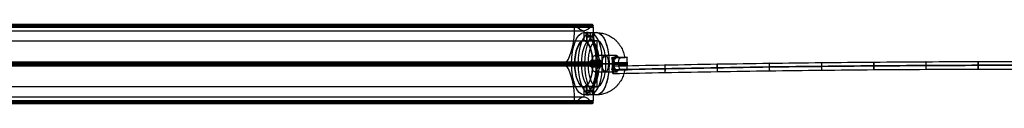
# Model space of a CAD drawing. Header units: millimetres. Extents: x -1110 to 1090, y -14 to 15.
# Tile 6 of 11: x -374 to -10, y -14 to 15. Entities that reach past the tile are written whole.
import ezdxf

# ---------------------------------------------------------------- set-up
doc = ezdxf.new("R2010")
doc.units = ezdxf.units.MM
for name, color, linetype in [('CABLE', 7, 'Continuous'), ('LUZ', 7, 'Continuous'), ('METAL NEGRO', 7, 'Continuous')]:
    doc.layers.add(name, color=color, linetype=linetype)

msp = doc.modelspace()

# ---------------------------------------------------------------- linework, layer by layer
at = {"layer": 'CABLE'}
for p, q in [((-154.33, -1.69, 8.25), (-154.58, -1.69, 5.46)), ((-154.48, -0.29, 6.86), (-154.42, -3.09, 6.85))]:
    msp.add_line(p, q, dxfattribs=at)
at = {"layer": 'CABLE', "extrusion": (0.995849, 0.021761, -0.088378)}
for start, end in [(270.1106, 90.1106), (90.1106, 270.1106)]:
    msp.add_arc((1.69, -6.82, -154.45), 1.4, start, end, dxfattribs=at)
at = {"layer": 'CABLE'}
for points, knots in [([(-154.58, -1.69, 5.46), (-148.14, -1.55, 4.89), (-135.26, -1.28, 3.82), (-115.94, -0.94, 2.42), (-96.62, -0.65, 1.24), (-77.29, -0.41, 0.28), (-57.97, -0.23, -0.47), (-38.65, -0.1, -1.01), (-19.32, -0.02, -1.33), (0, 0.01, -1.44), (19.32, -0.02, -1.33), (38.65, -0.1, -1.01), (57.97, -0.23, -0.47), (77.29, -0.41, 0.28), (96.62, -0.65, 1.24), (115.94, -0.94, 2.42), (135.26, -1.28, 3.82), (148.14, -1.55, 4.89), (154.58, -1.69, 5.46)], [0, 0, 0, 0, 19.377504, 38.737424, 58.082261, 77.414519, 96.736708, 116.051342, 135.360937, 154.668013, 173.975088, 193.284684, 212.599317, 231.921506, 251.253764, 270.598601, 289.958522, 309.336026, 309.336026, 309.336026, 309.336026]), ([(-154.48, -0.29, 6.86), (-148.05, -0.15, 6.29), (-135.18, 0.12, 5.21), (-115.87, 0.46, 3.82), (-96.56, 0.75, 2.64), (-77.25, 0.99, 1.68), (-57.94, 1.17, 0.93), (-38.62, 1.3, 0.39), (-19.31, 1.38, 0.07), (0, 1.41, -0.03), (19.31, 1.38, 0.07), (38.62, 1.3, 0.39), (57.94, 1.17, 0.93), (77.25, 0.99, 1.68), (96.56, 0.75, 2.64), (115.87, 0.46, 3.82), (135.18, 0.12, 5.21), (148.05, -0.15, 6.29), (154.48, -0.29, 6.86)], [0, 0, 0, 0, 19.377504, 38.737424, 58.082261, 77.414519, 96.736708, 116.051342, 135.360937, 154.668013, 173.975088, 193.284684, 212.599317, 231.921506, 251.253764, 270.598601, 289.958522, 309.336026, 309.336026, 309.336026, 309.336026]), ([(-154.42, -3.09, 6.85), (-147.99, -2.95, 6.28), (-135.13, -2.68, 5.21), (-115.82, -2.34, 3.82), (-96.52, -2.05, 2.64), (-77.22, -1.81, 1.68), (-57.91, -1.63, 0.93), (-38.61, -1.5, 0.39), (-19.3, -1.42, 0.07), (0, -1.39, -0.04), (19.3, -1.42, 0.07), (38.61, -1.5, 0.39), (57.91, -1.63, 0.93), (77.22, -1.81, 1.68), (96.52, -2.05, 2.64), (115.83, -2.34, 3.82), (135.13, -2.68, 5.21), (147.99, -2.95, 6.28), (154.42, -3.09, 6.85)], [0, 0, 0, 0, 19.377504, 38.737424, 58.082261, 77.414519, 96.736708, 116.051342, 135.360937, 154.668013, 173.975088, 193.284684, 212.599317, 231.921506, 251.253764, 270.598601, 289.958522, 309.336026, 309.336026, 309.336026, 309.336026]), ([(154.33, -1.69, 8.25), (147.9, -1.55, 7.68), (135.05, -1.28, 6.61), (115.75, -0.94, 5.22), (96.46, -0.65, 4.04), (77.17, -0.41, 3.08), (57.88, -0.23, 2.33), (38.58, -0.1, 1.79), (19.29, -0.02, 1.47), (0, 0.01, 1.36), (-19.29, -0.02, 1.47), (-38.59, -0.1, 1.79), (-57.88, -0.23, 2.33), (-77.17, -0.41, 3.08), (-96.46, -0.65, 4.04), (-115.75, -0.94, 5.22), (-135.05, -1.28, 6.61), (-147.9, -1.55, 7.68), (-154.33, -1.69, 8.25)], [-309.336026, -309.336026, -309.336026, -309.336026, -289.958522, -270.598601, -251.253764, -231.921506, -212.599317, -193.284684, -173.975088, -154.668013, -135.360937, -116.051342, -96.736708, -77.414519, -58.082261, -38.737424, -19.377504, 0, 0, 0, 0])]:
    msp.add_open_spline(points, degree=3, knots=knots, dxfattribs=at)
for points, knots in [([(-135.04, -1.29, 6.64), (-135.06, 0.11, 6.65), (-135.17, 0.11, 5.25), (-135.28, 0.11, 3.85), (-135.25, -1.29, 3.85)], [0, 0, 0, 2.199115, 2.199115, 4.39823, 4.39823, 4.39823]), ([(-115.75, -0.95, 5.25), (-115.77, 0.45, 5.25), (-115.86, 0.45, 3.86), (-115.96, 0.45, 2.46), (-115.93, -0.95, 2.46)], [0, 0, 0, 2.199115, 2.199115, 4.39823, 4.39823, 4.39823]), ([(-96.46, -0.66, 4.08), (-96.47, 0.74, 4.08), (-96.55, 0.74, 2.68), (-96.63, 0.74, 1.28), (-96.61, -0.66, 1.28)], [0, 0, 0, 2.199115, 2.199115, 4.39823, 4.39823, 4.39823]), ([(-77.16, -0.42, 3.11), (-77.18, 0.98, 3.11), (-77.24, 0.98, 1.72), (-77.3, 0.98, 0.32), (-77.29, -0.42, 0.31)], [0, 0, 0, 2.199115, 2.199115, 4.39823, 4.39823, 4.39823]), ([(-57.87, -0.24, 2.36), (-57.89, 1.16, 2.36), (-57.93, 1.16, 0.97), (-57.98, 1.16, -0.43), (-57.97, -0.24, -0.44)], [0, 0, 0, 2.199115, 2.199115, 4.39823, 4.39823, 4.39823]), ([(-38.58, -0.11, 1.83), (-38.59, 1.29, 1.83), (-38.62, 1.29, 0.43), (-38.65, 1.3, -0.97), (-38.64, -0.1, -0.97)], [0, 0, 0, 2.199115, 2.199115, 4.39823, 4.39823, 4.39823]), ([(-19.29, -0.03, 1.51), (-19.3, 1.37, 1.51), (-19.31, 1.37, 0.11), (-19.33, 1.37, -1.29), (-19.32, -0.03, -1.29)], [0, 0, 0, 2.199115, 2.199115, 4.39823, 4.39823, 4.39823]), ([(-135.25, -1.29, 3.85), (-135.23, -2.69, 3.85), (-135.12, -2.69, 5.24), (-135.01, -2.69, 6.64), (-135.04, -1.29, 6.64)], [4.39823, 4.39823, 4.39823, 6.597345, 6.597345, 8.796459, 8.796459, 8.796459]), ([(-115.93, -0.95, 2.46), (-115.91, -2.35, 2.46), (-115.82, -2.35, 3.85), (-115.72, -2.35, 5.25), (-115.75, -0.95, 5.25)], [4.39823, 4.39823, 4.39823, 6.597345, 6.597345, 8.796459, 8.796459, 8.796459]), ([(-96.61, -0.66, 1.28), (-96.59, -2.06, 1.28), (-96.51, -2.06, 2.68), (-96.44, -2.06, 4.07), (-96.46, -0.66, 4.08)], [4.39823, 4.39823, 4.39823, 6.597345, 6.597345, 8.796459, 8.796459, 8.796459]), ([(-77.29, -0.42, 0.31), (-77.27, -1.82, 0.31), (-77.21, -1.82, 1.71), (-77.15, -1.82, 3.11), (-77.16, -0.42, 3.11)], [4.39823, 4.39823, 4.39823, 6.597345, 6.597345, 8.796459, 8.796459, 8.796459]), ([(-57.97, -0.24, -0.44), (-57.96, -1.64, -0.44), (-57.91, -1.64, 0.96), (-57.86, -1.64, 2.36), (-57.87, -0.24, 2.36)], [4.39823, 4.39823, 4.39823, 6.597345, 6.597345, 8.796459, 8.796459, 8.796459]), ([(-38.64, -0.1, -0.97), (-38.64, -1.5, -0.97), (-38.61, -1.51, 0.43), (-38.57, -1.51, 1.83), (-38.58, -0.11, 1.83)], [4.39823, 4.39823, 4.39823, 6.597345, 6.597345, 8.796459, 8.796459, 8.796459]), ([(-19.32, -0.03, -1.29), (-19.32, -1.43, -1.29), (-19.3, -1.43, 0.11), (-19.29, -1.43, 1.51), (-19.29, -0.03, 1.51)], [4.39823, 4.39823, 4.39823, 6.597345, 6.597345, 8.796459, 8.796459, 8.796459])]:
    msp.add_rational_spline(points, [1, 0.707106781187, 1, 0.707106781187, 1], degree=2, knots=knots, dxfattribs=at)
at = {"layer": 'LUZ'}
for p, q in [((-713.76, 15.1, 256.55), (-161.99, 15.1, 20.85)), ((-168.6, 14.36, 5.38), (-720.37, 14.36, 241.08)), ((-713.57, 14.36, 257.01), (-161.8, 14.36, 21.31)), ((-161.8, 14.12, 21.31), (-713.57, 14.12, 257.01)), ((-165.2, 12.78, 13.35), (-165.2, 8.96, 13.35)), ((-723.57, 0.46, 233.57), (-171.81, 0.46, -2.12)), ((-720.31, 0.46, 241.22), (-168.54, 0.46, 5.53)), ((-713.63, 0.46, 256.86), (-161.86, 0.46, 21.16)), ((-710.36, 0.46, 264.51), (-158.59, 0.46, 28.81)), ((-171.81, 0.42, -2.12), (-168.54, 0.42, 5.53)), ((-161.86, 0.42, 21.16), (-158.59, 0.42, 28.81)), ((-165.2, -8.04, 13.35), (-165.2, -11.86, 13.35)), ((-168.6, -13.2, 5.38), (-720.37, -13.2, 241.08)), ((-168.6, -13.43, 5.38), (-720.37, -13.43, 241.08)), ((-720.17, -14.17, 241.54), (-168.4, -14.17, 5.84)), ((-165.2, -11.86, 13.35), (-716.97, -11.86, 249.04)), ((-713.76, -14.17, 256.55), (-161.99, -14.17, 20.85)), ((-713.57, -13.43, 257.01), (-161.8, -13.43, 21.31))]:
    msp.add_line(p, q, dxfattribs=at)
at = {"layer": 'LUZ', "extrusion": (-0.919613, -9.43565e-12, 0.392825)}
msp.add_arc((-14.6, -60.78, 157.16), 0.5, 180, 270, dxfattribs=at)
at = {"layer": 'LUZ', "extrusion": (0.919613, 3.90549e-11, -0.392825)}
msp.add_arc((14.6, -60.78, -157.16), 0.5, 0, 30, dxfattribs=at)
at = {"layer": 'LUZ', "extrusion": (-0.919613, 4.90114e-12, 0.392825)}
msp.add_arc((-27.78, -52.62, 157.16), 15, 330, 0, dxfattribs=at)
at = {"layer": 'LUZ', "extrusion": (-0.919613, -2.48008e-12, 0.392825)}
msp.add_arc((-27.78, -52.62, 157.16), 15, 360, 30, dxfattribs=at)
at = {"layer": 'LUZ', "extrusion": (-0.919613, 1.69353e-10, 0.392825)}
msp.add_arc((-14.6, -44.46, 157.16), 0.5, 180, 210, dxfattribs=at)
at = {"layer": 'LUZ', "extrusion": (0.919613, 1.41132e-11, -0.392825)}
msp.add_arc((14.6, -44.46, -157.16), 0.5, 360, 90, dxfattribs=at)
at = {"layer": 'LUZ', "extrusion": (-0.919613, 3.14258e-13, 0.392825)}
msp.add_arc((-14.12, -76.28, 157.16), 15, 30, 90, dxfattribs=at)
at = {"layer": 'LUZ', "extrusion": (-0.919613, -3.74811e-13, 0.392825)}
msp.add_arc((-14.12, -28.96, 157.16), 15, 270, 330, dxfattribs=at)
at = {"layer": 'LUZ', "extrusion": (-0.919613, 0, 0.392825)}
for start, end in [(180, 0), (360, 180)]:
    msp.add_arc((-0.46, -52.62, 157.16), 8.5, start, end, dxfattribs=at)
at = {"layer": 'LUZ', "extrusion": (0.919613, 2.06271e-13, -0.392825)}
msp.add_arc((0.46, -68.94, -157.16), 0.5, 210, 330, dxfattribs=at)
at = {"layer": 'LUZ', "extrusion": (0.919613, 3.01804e-13, -0.392825)}
msp.add_arc((0.46, -36.3, -157.16), 0.5, 30, 150, dxfattribs=at)
at = {"layer": 'LUZ', "extrusion": (-0.919613, -2.85342e-13, 0.392825)}
msp.add_arc((13.2, -76.28, 157.16), 15, 90, 150, dxfattribs=at)
at = {"layer": 'LUZ', "extrusion": (-0.919613, -1.38152e-14, 0.392825)}
msp.add_arc((13.2, -28.96, 157.16), 15, 210, 270, dxfattribs=at)
at = {"layer": 'LUZ', "extrusion": (0.919613, 2.51303e-12, -0.392825)}
msp.add_arc((-13.67, -60.78, -157.16), 0.5, 150, 270, dxfattribs=at)
at = {"layer": 'LUZ', "extrusion": (-0.919613, 1.64799e-12, 0.392825)}
msp.add_arc((26.86, -52.62, 157.16), 15, 150, 210, dxfattribs=at)
at = {"layer": 'LUZ', "extrusion": (0.919613, 3.01777e-12, -0.392825)}
msp.add_arc((-13.67, -44.46, -157.16), 0.5, 90, 210, dxfattribs=at)
at = {"layer": 'LUZ'}
for points in [[(-168.6, 14.6, 5.38), (-720.37, 14.6, 241.08)], [(-720.17, 15.1, 241.54), (-168.4, 15.1, 5.84)], [(-720.07, 15.03, 241.77), (-168.31, 15.03, 6.07)], [(-719.91, 14.79, 242.14), (-168.15, 14.79, 6.45)], [(-162.25, 14.79, 20.24), (-714.02, 14.79, 255.94)], [(-162.09, 15.03, 20.62), (-713.86, 15.03, 256.32)], [(-713.76, 15.1, 256.55), (-161.99, 15.1, 20.85)], [(-161.8, 14.6, 21.31), (-713.57, 14.6, 257.01)], [(-168.6, 14.12, 5.38), (-168.6, 14.6, 5.38)], [(-168.31, 15.03, 6.07), (-168.15, 14.79, 6.45)], [(-162.25, 14.79, 20.24), (-162.09, 15.03, 20.62)], [(-161.8, 14.6, 21.31), (-161.8, 14.12, 21.31)], [(-168.6, 14.12, 5.38), (-720.37, 14.12, 241.08)], [(-716.97, 12.78, 249.04), (-165.2, 12.78, 13.35)], [(-713.57, 14.12, 257.01), (-161.8, 14.12, 21.31)], [(-716.97, 8.96, 249.04), (-165.2, 8.96, 13.35)], [(-171.71, 0.9, -1.89), (-723.48, 0.9, 233.8)], [(-723.48, 0.03, 233.8), (-171.71, 0.03, -1.89)], [(-723.32, 1.13, 234.18), (-171.55, 1.13, -1.52)], [(-158.85, 1.13, 28.21), (-710.62, 1.13, 263.9)], [(-158.69, 0.9, 28.58), (-710.46, 0.9, 264.28)], [(-710.46, 0.03, 264.28), (-158.69, 0.03, 28.58)], [(-171.71, 0.9, -1.89), (-171.55, 1.13, -1.52)], [(-171.55, -0.21, -1.52), (-171.71, 0.03, -1.89)], [(-158.85, 1.13, 28.21), (-158.69, 0.9, 28.58)], [(-158.69, 0.03, 28.58), (-158.85, -0.21, 28.21)], [(-171.55, -0.21, -1.52), (-723.32, -0.21, 234.18)], [(-710.62, -0.21, 263.9), (-158.85, -0.21, 28.21)], [(-165.2, -8.04, 13.35), (-716.97, -8.04, 249.04)], [(-720.37, -13.2, 241.08), (-168.6, -13.2, 5.38)], [(-720.37, -13.67, 241.08), (-168.6, -13.67, 5.38)], [(-168.31, -14.1, 6.07), (-720.07, -14.1, 241.77)], [(-168.15, -13.87, 6.45), (-719.91, -13.87, 242.14)], [(-714.02, -13.87, 255.94), (-162.25, -13.87, 20.24)], [(-713.86, -14.1, 256.32), (-162.09, -14.1, 20.62)], [(-161.8, -13.2, 21.31), (-713.57, -13.2, 257.01)], [(-161.8, -13.67, 21.31), (-713.57, -13.67, 257.01)], [(-168.6, -13.67, 5.38), (-168.6, -13.2, 5.38)], [(-168.15, -13.87, 6.45), (-168.31, -14.1, 6.07)], [(-162.09, -14.1, 20.62), (-162.25, -13.87, 20.24)], [(-161.8, -13.2, 21.31), (-161.8, -13.67, 21.31)]]:
    msp.add_open_spline(points, degree=1, dxfattribs=at)
at = {"layer": 'METAL NEGRO'}
for p, q in [((-165.2, 12.06, 13.35), (-165.2, 9.06, 13.35)), ((-164.15, 12.05, 12.36), (-164.15, 9.05, 12.36)), ((-162.9, 12, 13.61), (-162.9, 8.98, 13.61)), ((-162.9, 12, 11.11), (-162.9, 8.98, 11.11)), ((-161.65, 12.05, 12.36), (-161.65, 9.05, 12.36)), ((-160.37, 9.06, 11.28), (-160.37, 2.8, 11.28)), ((-164.89, 0.56, 0.71), (-169.72, 0.56, 2.77)), ((-168.54, 0.56, 5.53), (-169.72, 0.56, 2.77)), ((-163.71, 0.56, 3.47), (-168.54, 0.56, 5.53)), ((-162.34, 0.56, 6.69), (-163.71, 0.56, 3.47)), ((-163.23, 0.56, 0.14), (-160.73, 0.56, 6)), ((-162.34, 0.56, 6.69), (-160.73, 0.56, 6)), ((-157.03, 0.56, 19.1), (-161.86, 0.56, 21.16)), ((-160.68, 0.56, 23.92), (-161.86, 0.56, 21.16)), ((-155.85, 0.56, 21.86), (-160.68, 0.56, 23.92)), ((-160.66, 0.56, -0.21), (-158.43, 0.56, 5.02)), ((-159.98, 0.56, 12.2), (-154.46, 0.56, 9.85)), ((-157.03, 0.56, 19.1), (-159.98, 0.56, 12.2)), ((-158.43, 0.56, 5.02), (-154.7, 0.56, 3.42)), ((-154.15, 0.56, 1.61), (-154.7, 0.56, 3.42)), ((-154.46, 0.56, 9.85), (-153.97, 0.56, 11)), ((-154.43, 1.01, 2.54), (-154.43, 0.11, 2.54)), ((-154.41, 2.45, 9.97), (-154.41, -1.32, 9.97)), ((-149.08, 0.56, 13.47), (-153.97, 0.56, 11)), ((-152.44, 3.04, 7.57), (-153.78, 3.04, 4.45)), ((-153.17, 3.56, 5.87), (-153.17, 2.81, 5.87)), ((-152.59, 2.81, 7.24), (-149.85, 2.81, 7.24)), ((-151.73, 2.81, 10.11), (-151.73, 2.81, 4.03)), ((-151.53, 0.11, 12.23), (-151.53, 1.01, 12.23)), ((-160.37, -1.67, 11.28), (-160.37, -7.94, 11.28)), ((-152.44, -1.91, 7.57), (-153.78, -1.91, 4.45)), ((-153.17, -1.69, 5.87), (-153.17, -2.43, 5.87)), ((-152.59, -1.69, 7.24), (-149.85, -1.69, 7.24)), ((-151.73, -1.69, 4.03), (-151.73, -1.69, 10.11)), ((-165.2, -7.94, 13.35), (-165.2, -10.94, 13.35)), ((-164.15, -10.93, 12.36), (-164.15, -7.92, 12.36)), ((-162.9, -10.88, 13.61), (-162.9, -7.86, 13.61)), ((-162.9, -10.88, 11.11), (-162.9, -7.86, 11.11)), ((-161.65, -10.93, 12.36), (-161.65, -7.92, 12.36))]:
    msp.add_line(p, q, dxfattribs=at)
at = {"layer": 'METAL NEGRO', "extrusion": (0.919613, 0, -0.392825)}
for centre, radius, start, end in [((0.56, -52.62, -157.16), 11.5, 180, 0), ((0.56, -52.62, -157.16), 11.5, 0, 180), ((0.56, -52.62, -157.16), 8.5, 180, 0), ((0.56, -52.62, -157.16), 8.5, 0, 180), ((0.56, -54.62, -151.91), 3, 180, 0), ((0.56, -54.62, -151.91), 3, 0, 180), ((0.56, -54.62, -147.57), 3, 180, 360)]:
    msp.add_arc(centre, radius, start, end, dxfattribs=at)
at = {"layer": 'METAL NEGRO', "extrusion": (-0.919613, -5.68434e-14, 0.392825)}
msp.add_arc((-0.56, -52.62, 154.54), 11.5, 186.2088, 353.7912, dxfattribs=at)
at = {"layer": 'METAL NEGRO', "extrusion": (-0.919613, -7.06101e-13, 0.392825)}
msp.add_arc((-0.56, -52.62, 151.91), 11.5, 180, 270, dxfattribs=at)
at = {"layer": 'METAL NEGRO', "extrusion": (-0.919613, 0, 0.392825)}
for centre, radius, start, end in [((-0.56, -52.62, 154.54), 11.5, 6.2083, 173.7914), ((-0.56, -52.62, 154.54), 8.5, 188.4136, 351.5868), ((-0.56, -52.62, 151.91), 8.5, 180, 0), ((-0.56, -52.62, 154.54), 8.5, 8.4139, 171.5861), ((-0.56, -52.62, 151.91), 8.5, 0, 180)]:
    msp.add_arc(centre, radius, start, end, dxfattribs=at)
at = {"layer": 'METAL NEGRO', "extrusion": (0.919613, 3.37517e-13, -0.392825)}
msp.add_arc((0.56, -52.62, -151.91), 11.5, 0, 90, dxfattribs=at)
at = {"layer": 'METAL NEGRO', "extrusion": (0, -1, 0)}
for centre, radius, start, end in [((-162.9, 12.36, -10.52), 1.25, 156.8696, 336.8696), ((-162.9, 12.36, -10.52), 1.25, 336.8696, 156.8696), ((-160.37, 11.28, -0.56), 11.5, 246.8696, 255.6225), ((-160.37, 11.28, -0.56), 11.5, 268.5584, 302.7668), ((-160.37, 11.28, -0.56), 11.5, 10.9724, 66.8696), ((-160.37, 11.28, 1.69), 11.28, 312.9044, 0.8348)]:
    msp.add_arc(centre, radius, start, end, dxfattribs=at)
at = {"layer": 'METAL NEGRO', "extrusion": (-0.919613, 8.30177e-13, 0.392825)}
msp.add_arc((-0.56, -52.62, 151.91), 11.5, 270, 0, dxfattribs=at)
at = {"layer": 'METAL NEGRO', "extrusion": (0.392825, 0, 0.919613)}
msp.add_arc((0.56, 148.91, -60.64), 1.25, 0, 180, dxfattribs=at)
at = {"layer": 'METAL NEGRO', "extrusion": (0.392825, 2.84217e-13, 0.919613)}
msp.add_arc((0.56, 148.91, -60.38), 1.25, 180, 360, dxfattribs=at)
at = {"layer": 'METAL NEGRO', "extrusion": (0.919613, -2.28532e-13, -0.392825)}
msp.add_arc((0.56, -52.62, -151.91), 11.5, 90, 180, dxfattribs=at)
at = {"layer": 'METAL NEGRO', "extrusion": (0.919613, 1.7053e-13, -0.392825)}
msp.add_arc((0.56, -54.62, -147.72), 3, 360, 180, dxfattribs=at)
at = {"layer": 'METAL NEGRO', "extrusion": (-0.919613, 2.68228e-14, 0.392825)}
msp.add_arc((-0.56, -54.62, 145.91), 3, 42.5155, 137.4845, dxfattribs=at)
at = {"layer": 'METAL NEGRO', "extrusion": (0.290194, 0, -0.956968)}
msp.add_arc((1.01, -145.25, -47.94), 1.8, 270, 360, dxfattribs=at)
at = {"layer": 'METAL NEGRO', "extrusion": (-0.290194, 0, 0.956968)}
msp.add_arc((-0.11, -145.25, 47.94), 1.8, 270, 360, dxfattribs=at)
at = {"layer": 'METAL NEGRO', "extrusion": (-0.956968, -2.01491e-11, -0.290194)}
msp.add_arc((-0.56, 57.34, 147.05), 11.06, 267.6682, 270, dxfattribs=at)
at = {"layer": 'METAL NEGRO', "extrusion": (-0.956968, -7.83461e-12, -0.290194)}
msp.add_arc((-0.56, 57.34, 147.05), 11.06, 270, 272.3318, dxfattribs=at)
at = {"layer": 'METAL NEGRO', "extrusion": (-0.919613, -6.57453e-12, 0.392825)}
msp.add_arc((-0.56, -54.62, 143.16), 3, 180, 229.5407, dxfattribs=at)
at = {"layer": 'METAL NEGRO', "extrusion": (-0.919613, -6.52545e-12, 0.392825)}
msp.add_arc((-0.56, -54.62, 143.16), 3, 138.5904, 180, dxfattribs=at)
at = {"layer": 'METAL NEGRO', "extrusion": (0, 1, 0)}
for centre, radius, start, end in [((160.37, 11.28, 2.81), 11.28, 179.1652, 227.0956), ((162.9, 12.36, -9.39), 1.25, 203.1304, 23.1304), ((162.9, 12.36, -9.39), 1.25, 23.1304, 203.1304)]:
    msp.add_arc(centre, radius, start, end, dxfattribs=at)
at = {"layer": 'METAL NEGRO', "extrusion": (-0.892038, 0, -0.451961)}
msp.add_arc((-1.01, 77.6, 130.54), 1.8, 90, 180, dxfattribs=at)
at = {"layer": 'METAL NEGRO', "extrusion": (0.892038, -1.13687e-13, 0.451961)}
msp.add_arc((0.11, 77.6, -130.54), 1.8, 90, 180, dxfattribs=at)
at = {"layer": 'METAL NEGRO', "extrusion": (-0.451961, 9.20554e-12, 0.892038)}
msp.add_arc((-0.56, -137.96, 79.4), 11.06, 90, 92.3318, dxfattribs=at)
at = {"layer": 'METAL NEGRO', "extrusion": (-0.451961, -3.7397e-12, 0.892038)}
msp.add_arc((-0.56, -137.96, 79.4), 11.06, 87.6682, 90, dxfattribs=at)
at = {"layer": 'METAL NEGRO', "extrusion": (-0.919613, 2.29945e-12, 0.392825)}
msp.add_arc((-0.56, -54.62, 143.16), 3, 310.4593, 0, dxfattribs=at)
at = {"layer": 'METAL NEGRO', "extrusion": (-0.919613, 1.56994e-11, 0.392825)}
msp.add_arc((-0.56, -54.62, 143.16), 3, 0, 41.4096, dxfattribs=at)
at = {"layer": 'METAL NEGRO'}
for points, degree in [([(-165.2, 12.06, 13.35), (-164.05, 12.06, 12.86)], 1), ([(-164.05, 12.06, 12.86), (-164.05, 9.06, 12.86)], 1), ([(-161.75, 9.06, 11.87), (-161.75, 12.06, 11.87)], 1), ([(-161.75, 12.06, 11.87), (-160.37, 12.06, 11.28)], 1), ([(-164.05, 9.06, 12.86), (-165.2, 9.06, 13.35)], 1), ([(-160.37, 9.06, 11.28), (-161.75, 9.06, 11.87)], 1), ([(-161.95, 1.81, -0.04), (-159.47, 1.81, 5.76)], 1), ([(-153.11, 3.56, 6.01), (-161.16, 3.56, 9.44)], 1), ([(-154.84, 2.77, 8.95), (-154.72, 2.8, 8.87), (-154.59, 2.81, 8.8), (-154.45, 2.81, 8.74)], 3), ([(-154.15, 1.01, 1.62), (-154.71, 1.01, 3.46)], 1), ([(-154.71, 0.11, 3.46), (-154.15, 0.11, 1.62)], 1), ([(-154.45, 2.81, 8.74), (-152.33, 2.81, 7.83)], 1), ([(-149.09, 2.81, 11.45), (-154.45, 2.81, 8.74)], 1), ([(-153.97, 0.11, 11), (-153.97, 1.01, 11)], 1), ([(-153.97, 1.01, 11), (-149.09, 1.01, 13.47)], 1), ([(-149.09, 0.11, 13.47), (-153.97, 0.11, 11)], 1), ([(-153.4, 2.81, 5.34), (-152.33, 2.81, 7.83)], 1), ([(-153.4, 2.81, 5.34), (-152.69, 2.81, 3.02)], 1), ([(-159.47, -0.69, 5.76), (-161.95, -0.69, -0.04)], 1), ([(-161.16, -2.44, 9.44), (-153.11, -2.44, 6.01)], 1), ([(-154.45, -1.69, 8.74), (-154.59, -1.69, 8.8), (-154.72, -1.68, 8.87), (-154.84, -1.65, 8.95)], 3), ([(-152.33, -1.69, 7.83), (-154.45, -1.69, 8.74)], 1), ([(-154.45, -1.69, 8.74), (-149.09, -1.69, 11.45)], 1), ([(-152.33, -1.69, 7.83), (-153.4, -1.69, 5.34)], 1), ([(-152.69, -1.69, 3.02), (-153.4, -1.69, 5.34)], 1), ([(-165.2, -7.94, 13.35), (-164.05, -7.94, 12.86)], 1), ([(-164.05, -7.94, 12.86), (-164.05, -10.94, 12.86)], 1), ([(-161.75, -10.94, 11.87), (-161.75, -7.94, 11.87)], 1), ([(-161.75, -7.94, 11.87), (-160.37, -7.94, 11.28)], 1), ([(-164.05, -10.94, 12.86), (-165.2, -10.94, 13.35)], 1), ([(-160.37, -10.94, 11.28), (-161.75, -10.94, 11.87)], 1)]:
    msp.add_open_spline(points, degree=degree, dxfattribs=at)
for points, knots in [([(-164.05, 12.06, 12.86), (-164.11, 12.06, 12.7), (-164.15, 12.06, 12.54), (-164.15, 12.05, 12.21), (-164.12, 12.04, 12.05), (-164, 12.02, 11.75), (-163.91, 12.01, 11.61), (-163.68, 12, 11.37), (-163.54, 11.99, 11.28), (-163.24, 11.99, 11.15), (-163.08, 12, 11.12), (-162.75, 12.01, 11.11), (-162.58, 12.02, 11.14), (-162.28, 12.04, 11.27), (-162.14, 12.05, 11.36), (-161.91, 12.06, 11.58), (-161.81, 12.06, 11.72), (-161.75, 12.06, 11.87)], [0, 0, 0, 0, 0.494393, 0.494393, 0.988786, 0.988786, 1.483179, 1.483179, 1.977572, 1.977572, 2.471965, 2.471965, 2.966358, 2.966358, 3.460751, 3.460751, 3.955144, 3.955144, 3.955144, 3.955144]), ([(-161.75, 12.06, 11.87), (-161.72, 12.06, 11.95), (-161.69, 12.06, 12.03), (-161.66, 12.06, 12.19), (-161.65, 12.06, 12.27), (-161.65, 12.05, 12.51), (-161.68, 12.04, 12.68), (-161.8, 12.02, 12.98), (-161.89, 12.01, 13.12), (-162.06, 12, 13.3), (-162.13, 12, 13.35), (-162.26, 12, 13.44), (-162.33, 11.99, 13.48), (-162.56, 11.99, 13.58), (-162.72, 12, 13.61), (-163.05, 12.01, 13.62), (-163.21, 12.02, 13.58), (-163.52, 12.04, 13.46), (-163.66, 12.05, 13.37), (-163.89, 12.06, 13.14), (-163.98, 12.06, 13.01), (-164.05, 12.06, 12.86)], [0, 0, 0, 0, 0.246903, 0.246903, 0.493806, 0.493806, 0.987612, 0.987612, 1.481418, 1.481418, 1.728321, 1.728321, 1.975223, 1.975223, 2.469029, 2.469029, 2.962835, 2.962835, 3.456641, 3.456641, 3.950447, 3.950447, 3.950447, 3.950447]), ([(-164.05, 9.06, 12.86), (-164.11, 9.06, 12.7), (-164.15, 9.06, 12.54), (-164.15, 9.04, 12.21), (-164.12, 9.03, 12.05), (-164, 9, 11.75), (-163.91, 8.99, 11.61), (-163.68, 8.98, 11.37), (-163.54, 8.97, 11.28), (-163.32, 8.97, 11.18), (-163.24, 8.97, 11.16), (-163.08, 8.98, 11.12), (-163, 8.98, 11.12), (-162.75, 8.99, 11.11), (-162.59, 9, 11.14), (-162.28, 9.03, 11.27), (-162.14, 9.04, 11.36), (-161.97, 9.05, 11.53), (-161.92, 9.06, 11.59), (-161.82, 9.06, 11.72), (-161.78, 9.06, 11.8), (-161.75, 9.06, 11.87)], [-3.952953, -3.952953, -3.952953, -3.952953, -3.458834, -3.458834, -2.964715, -2.964715, -2.470596, -2.470596, -1.976477, -1.976477, -1.729417, -1.729417, -1.482358, -1.482358, -0.988238, -0.988238, -0.494119, -0.494119, -0.24706, -0.24706, 0, 0, 0, 0]), ([(-164.05, 9.06, 12.86), (-163.98, 9.06, 13.01), (-163.89, 9.06, 13.15), (-163.66, 9.04, 13.37), (-163.52, 9.03, 13.46), (-163.21, 9, 13.58), (-163.05, 8.99, 13.62), (-162.72, 8.98, 13.61), (-162.56, 8.97, 13.58), (-162.26, 8.97, 13.45), (-162.12, 8.98, 13.35), (-161.95, 8.99, 13.18), (-161.9, 8.99, 13.11), (-161.81, 9, 12.98), (-161.77, 9.01, 12.9), (-161.68, 9.03, 12.68), (-161.65, 9.04, 12.51), (-161.65, 9.06, 12.19), (-161.69, 9.06, 12.02), (-161.75, 9.06, 11.87)], [0, 0, 0, 0, 0.494418, 0.494418, 0.988837, 0.988837, 1.483255, 1.483255, 1.977673, 1.977673, 2.472092, 2.472092, 2.719301, 2.719301, 2.96651, 2.96651, 3.460928, 3.460928, 3.955346, 3.955346, 3.955346, 3.955346]), ([(-161.95, 1.81, -0.04), (-162.11, 1.81, -0.02), (-162.28, 1.78, 0.01), (-162.58, 1.66, 0.05), (-162.72, 1.57, 0.07), (-162.96, 1.34, 0.11), (-163.06, 1.2, 0.12), (-163.19, 0.9, 0.14), (-163.23, 0.73, 0.14), (-163.23, 0.56, 0.14)], [0, 0, 0, 0, 0.502799, 0.502799, 1.005599, 1.005599, 1.508398, 1.508398, 2.011198, 2.011198, 2.011198, 2.011198]), ([(-163.23, 0.56, 0.14), (-163.23, 0.48, 0.14), (-163.22, 0.4, 0.14), (-163.18, 0.23, 0.14), (-163.16, 0.15, 0.13), (-163.06, -0.08, 0.12), (-162.96, -0.22, 0.11), (-162.72, -0.44, 0.07), (-162.58, -0.53, 0.05), (-162.28, -0.66, 0.01), (-162.11, -0.69, -0.02), (-161.95, -0.69, -0.04)], [0, 0, 0, 0, 0.251066, 0.251066, 0.502131, 0.502131, 1.004263, 1.004263, 1.506394, 1.506394, 2.008525, 2.008525, 2.008525, 2.008525]), ([(-160.66, 0.56, -0.21), (-160.66, 0.65, -0.21), (-160.67, 0.73, -0.21), (-160.7, 0.89, -0.21), (-160.73, 0.97, -0.2), (-160.83, 1.2, -0.19), (-160.93, 1.34, -0.18), (-161.17, 1.57, -0.15), (-161.31, 1.66, -0.13), (-161.62, 1.78, -0.08), (-161.78, 1.81, -0.06), (-161.95, 1.81, -0.04)], [0, 0, 0, 0, 0.251313, 0.251313, 0.502626, 0.502626, 1.005253, 1.005253, 1.507879, 1.507879, 2.010505, 2.010505, 2.010505, 2.010505]), ([(-161.95, -0.69, -0.04), (-161.78, -0.69, -0.06), (-161.62, -0.66, -0.08), (-161.31, -0.53, -0.13), (-161.17, -0.44, -0.15), (-160.93, -0.22, -0.18), (-160.83, -0.07, -0.19), (-160.7, 0.23, -0.21), (-160.66, 0.4, -0.21), (-160.66, 0.56, -0.21)], [0, 0, 0, 0, 0.503256, 0.503256, 1.006512, 1.006512, 1.509768, 1.509768, 2.013024, 2.013024, 2.013024, 2.013024]), ([(-159.47, 1.81, 5.76), (-159.55, 1.81, 5.79), (-159.62, 1.8, 5.82), (-159.78, 1.77, 5.87), (-159.85, 1.75, 5.89), (-160.08, 1.65, 5.94), (-160.22, 1.56, 5.96), (-160.46, 1.33, 5.99), (-160.55, 1.19, 5.99), (-160.69, 0.89, 6), (-160.73, 0.73, 6), (-160.73, 0.48, 6), (-160.72, 0.4, 6), (-160.68, 0.24, 6), (-160.66, 0.16, 6), (-160.55, -0.07, 5.99), (-160.46, -0.21, 5.99), (-160.22, -0.44, 5.96), (-160.08, -0.53, 5.94), (-159.78, -0.65, 5.87), (-159.62, -0.69, 5.82), (-159.47, -0.69, 5.76)], [-3.99497, -3.99497, -3.99497, -3.99497, -3.745285, -3.745285, -3.495599, -3.495599, -2.996228, -2.996228, -2.496857, -2.496857, -1.997485, -1.997485, -1.7478, -1.7478, -1.498114, -1.498114, -0.998743, -0.998743, -0.499371, -0.499371, 0, 0, 0, 0]), ([(-159.47, 1.81, 5.76), (-159.32, 1.81, 5.69), (-159.17, 1.78, 5.61), (-158.91, 1.65, 5.45), (-158.8, 1.56, 5.36), (-158.62, 1.33, 5.21), (-158.55, 1.19, 5.14), (-158.45, 0.89, 5.04), (-158.43, 0.73, 5.02), (-158.43, 0.48, 5.02), (-158.43, 0.4, 5.02), (-158.46, 0.23, 5.05), (-158.48, 0.16, 5.07), (-158.52, 0.01, 5.11), (-158.55, -0.07, 5.14), (-158.63, -0.2, 5.21), (-158.67, -0.26, 5.24), (-158.8, -0.44, 5.36), (-158.91, -0.53, 5.45), (-159.17, -0.65, 5.61), (-159.32, -0.69, 5.69), (-159.47, -0.69, 5.76)], [0, 0, 0, 0, 0.499448, 0.499448, 0.998895, 0.998895, 1.498343, 1.498343, 1.99779, 1.99779, 2.247514, 2.247514, 2.497238, 2.497238, 2.746961, 2.746961, 2.996685, 2.996685, 3.496133, 3.496133, 3.99558, 3.99558, 3.99558, 3.99558]), ([(-154.01, 2.51, 3.91), (-154.13, 2.43, 3.88), (-154.24, 2.33, 3.85), (-154.42, 2.11, 3.77), (-154.5, 1.99, 3.72), (-154.61, 1.73, 3.64), (-154.66, 1.59, 3.6), (-154.71, 1.31, 3.53), (-154.72, 1.16, 3.49), (-154.71, 1.01, 3.46)], [-1.791233, -1.791233, -1.791233, -1.791233, -1.343424, -1.343424, -0.895616, -0.895616, -0.447808, -0.447808, 0, 0, 0, 0]), ([(-154.71, 0.11, 3.46), (-154.72, -0.03, 3.49), (-154.71, -0.18, 3.52), (-154.66, -0.46, 3.6), (-154.61, -0.6, 3.64), (-154.5, -0.86, 3.72), (-154.42, -0.98, 3.77), (-154.24, -1.2, 3.85), (-154.13, -1.3, 3.88), (-154.01, -1.38, 3.91)], [-1.791242, -1.791242, -1.791242, -1.791242, -1.343432, -1.343432, -0.895621, -0.895621, -0.447811, -0.447811, 0, 0, 0, 0]), ([(-152.69, 2.81, 3.02), (-152.79, 2.81, 2.94), (-152.88, 2.8, 2.85), (-153.06, 2.76, 2.69), (-153.15, 2.73, 2.6), (-153.32, 2.65, 2.44), (-153.4, 2.59, 2.36), (-153.56, 2.47, 2.22), (-153.63, 2.4, 2.15), (-153.84, 2.16, 1.95), (-153.96, 1.96, 1.84), (-154.07, 1.62, 1.72), (-154.1, 1.5, 1.69), (-154.14, 1.26, 1.64), (-154.15, 1.14, 1.63), (-154.15, 1.01, 1.62)], [0, 0, 0, 0, 0.37557, 0.37557, 0.75114, 0.75114, 1.12671, 1.12671, 1.502279, 1.502279, 2.253419, 2.253419, 2.628989, 2.628989, 3.004559, 3.004559, 3.004559, 3.004559]), ([(-154.15, 0.11, 1.62), (-154.15, -0.01, 1.63), (-154.14, -0.14, 1.64), (-154.1, -0.38, 1.69), (-154.07, -0.5, 1.72), (-153.99, -0.72, 1.8), (-153.95, -0.83, 1.85), (-153.83, -1.02, 1.95), (-153.77, -1.11, 2.01), (-153.56, -1.36, 2.21), (-153.4, -1.48, 2.36), (-153.06, -1.65, 2.68), (-152.88, -1.69, 2.85), (-152.69, -1.69, 3.02)], [0, 0, 0, 0, 0.375838, 0.375838, 0.751676, 0.751676, 1.127515, 1.127515, 1.503353, 1.503353, 2.255029, 2.255029, 3.006706, 3.006706, 3.006706, 3.006706]), ([(-149.09, 1.01, 13.47), (-149.09, 1.14, 13.47), (-149.1, 1.26, 13.45), (-149.1, 1.51, 13.39), (-149.11, 1.62, 13.35), (-149.11, 1.85, 13.23), (-149.11, 1.95, 13.17), (-149.11, 2.15, 13.01), (-149.11, 2.24, 12.92), (-149.11, 2.48, 12.64), (-149.11, 2.6, 12.42), (-149.1, 2.77, 11.95), (-149.1, 2.81, 11.7), (-149.09, 2.81, 11.45)], [0, 0, 0, 0, 0.375838, 0.375838, 0.751676, 0.751676, 1.127515, 1.127515, 1.503353, 1.503353, 2.255029, 2.255029, 3.006706, 3.006706, 3.006706, 3.006706]), ([(-149.09, -1.69, 11.45), (-149.1, -1.69, 11.57), (-149.1, -1.68, 11.7), (-149.1, -1.64, 11.94), (-149.1, -1.6, 12.07), (-149.11, -1.52, 12.3), (-149.11, -1.47, 12.41), (-149.11, -1.35, 12.63), (-149.11, -1.27, 12.73), (-149.11, -1.03, 13.02), (-149.11, -0.83, 13.18), (-149.11, -0.5, 13.35), (-149.1, -0.38, 13.39), (-149.1, -0.14, 13.45), (-149.09, -0.01, 13.47), (-149.09, 0.11, 13.47)], [0, 0, 0, 0, 0.37557, 0.37557, 0.75114, 0.75114, 1.12671, 1.12671, 1.502279, 1.502279, 2.253419, 2.253419, 2.628989, 2.628989, 3.004559, 3.004559, 3.004559, 3.004559]), ([(-161.75, -7.94, 11.87), (-161.82, -7.94, 11.72), (-161.91, -7.93, 11.58), (-162.14, -7.92, 11.36), (-162.28, -7.9, 11.26), (-162.59, -7.88, 11.14), (-162.75, -7.87, 11.11), (-163.08, -7.85, 11.12), (-163.24, -7.85, 11.15), (-163.47, -7.85, 11.25), (-163.54, -7.85, 11.29), (-163.67, -7.85, 11.38), (-163.74, -7.85, 11.43), (-163.91, -7.87, 11.61), (-164, -7.88, 11.75), (-164.12, -7.9, 12.05), (-164.15, -7.92, 12.21), (-164.15, -7.93, 12.46), (-164.14, -7.93, 12.54), (-164.11, -7.94, 12.7), (-164.08, -7.94, 12.78), (-164.05, -7.94, 12.86)], [-3.952953, -3.952953, -3.952953, -3.952953, -3.458834, -3.458834, -2.964715, -2.964715, -2.470596, -2.470596, -1.976477, -1.976477, -1.729417, -1.729417, -1.482358, -1.482358, -0.988238, -0.988238, -0.494119, -0.494119, -0.24706, -0.24706, 0, 0, 0, 0]), ([(-161.75, -10.94, 11.87), (-161.82, -10.94, 11.72), (-161.91, -10.93, 11.58), (-162.14, -10.92, 11.36), (-162.28, -10.91, 11.26), (-162.59, -10.89, 11.14), (-162.75, -10.89, 11.11), (-163.08, -10.87, 11.12), (-163.24, -10.87, 11.15), (-163.54, -10.87, 11.28), (-163.68, -10.87, 11.37), (-163.91, -10.89, 11.61), (-164, -10.89, 11.75), (-164.12, -10.91, 12.05), (-164.15, -10.92, 12.22), (-164.15, -10.93, 12.54), (-164.11, -10.94, 12.71), (-164.05, -10.94, 12.86)], [0, 0, 0, 0, 0.494393, 0.494393, 0.988786, 0.988786, 1.483179, 1.483179, 1.977572, 1.977572, 2.471965, 2.471965, 2.966358, 2.966358, 3.460751, 3.460751, 3.955144, 3.955144, 3.955144, 3.955144]), ([(-161.75, -7.94, 11.87), (-161.69, -7.94, 12.03), (-161.65, -7.93, 12.19), (-161.65, -7.92, 12.51), (-161.68, -7.9, 12.68), (-161.8, -7.88, 12.98), (-161.89, -7.87, 13.12), (-162.12, -7.85, 13.36), (-162.26, -7.85, 13.45), (-162.56, -7.85, 13.58), (-162.72, -7.85, 13.61), (-162.97, -7.86, 13.61), (-163.05, -7.87, 13.61), (-163.21, -7.88, 13.58), (-163.29, -7.89, 13.55), (-163.52, -7.9, 13.46), (-163.66, -7.92, 13.37), (-163.89, -7.93, 13.14), (-163.99, -7.94, 13.01), (-164.05, -7.94, 12.86)], [0, 0, 0, 0, 0.494418, 0.494418, 0.988837, 0.988837, 1.483255, 1.483255, 1.977673, 1.977673, 2.472092, 2.472092, 2.719301, 2.719301, 2.96651, 2.96651, 3.460928, 3.460928, 3.955346, 3.955346, 3.955346, 3.955346]), ([(-164.05, -10.94, 12.86), (-164.02, -10.94, 12.93), (-163.98, -10.94, 13), (-163.89, -10.93, 13.14), (-163.83, -10.93, 13.2), (-163.66, -10.92, 13.37), (-163.52, -10.91, 13.46), (-163.21, -10.89, 13.59), (-163.05, -10.89, 13.62), (-162.8, -10.88, 13.61), (-162.72, -10.87, 13.6), (-162.56, -10.87, 13.57), (-162.48, -10.87, 13.55), (-162.26, -10.87, 13.45), (-162.12, -10.87, 13.35), (-161.89, -10.89, 13.12), (-161.8, -10.89, 12.98), (-161.68, -10.91, 12.68), (-161.65, -10.92, 12.51), (-161.65, -10.93, 12.19), (-161.69, -10.94, 12.03), (-161.75, -10.94, 11.87)], [0, 0, 0, 0, 0.246903, 0.246903, 0.493806, 0.493806, 0.987612, 0.987612, 1.481418, 1.481418, 1.728321, 1.728321, 1.975223, 1.975223, 2.469029, 2.469029, 2.962835, 2.962835, 3.456641, 3.456641, 3.950447, 3.950447, 3.950447, 3.950447])]:
    msp.add_open_spline(points, degree=3, knots=knots, dxfattribs=at)
for points, weights, degree in [([(-160.37, 12.06, 11.28), (-155.85, 12.06, 21.86), (-155.85, 0.56, 21.86)], [1, 0.707106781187, 1], 2), ([(-160.37, 12.06, 11.28), (-151.7, 12.06, 7.58), (-150, 2.81, 6.85)], [1, 0.746414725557, 0.931934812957], 2), ([(-154.15, 0.56, 1.61), (-157.12, 0.56, -0.3), (-160.66, 0.56, -0.21)], [0.861319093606, 0.836758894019, 0.889874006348], 2), ([(-155.85, 0.56, 21.86), (-155.85, -10.94, 21.86), (-160.37, -10.94, 11.28)], [1, 0.707106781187, 1], 2), ([(-155.85, 0.56, 21.86), (-150.24, 0.56, 19.46), (-149.08, 0.56, 13.47)], [1, 0.819830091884, 0.861319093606], 2), ([(-154.84, 2.77, 8.95), (-154.31, 2.59, 10.2), (-153.97, 1.9, 11), (-153.97, 1.01, 11)], [1, 0.851082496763, 0.851082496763, 1], 3), ([(-153.97, 0.11, 11), (-153.97, -0.78, 11), (-154.31, -1.47, 10.2), (-154.84, -1.65, 8.95)], [1, 0.851082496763, 0.851082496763, 1], 3), ([(-154.71, 1.01, 3.46), (-154.69, 0.71, 3.41), (-154.69, 0.41, 3.41), (-154.71, 0.11, 3.46)], [1, 0.99245733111, 0.99245733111, 1], 3), ([(-154.01, 2.51, 3.91), (-153.82, 2.71, 4.33), (-153.61, 2.81, 4.83), (-153.4, 2.81, 5.34)], [1, 0.971301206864, 0.971301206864, 1], 3), ([(-150, -1.69, 6.85), (-151.7, -10.94, 7.58), (-160.37, -10.94, 11.28)], [0.931934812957, 0.746414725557, 1], 2), ([(-153.4, -1.69, 5.34), (-153.61, -1.69, 4.83), (-153.82, -1.58, 4.33), (-154.01, -1.38, 3.91)], [1, 0.971301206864, 0.971301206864, 1], 3)]:
    msp.add_rational_spline(points, weights, degree=degree, dxfattribs=at)

doc.saveas('drawing.dxf')
